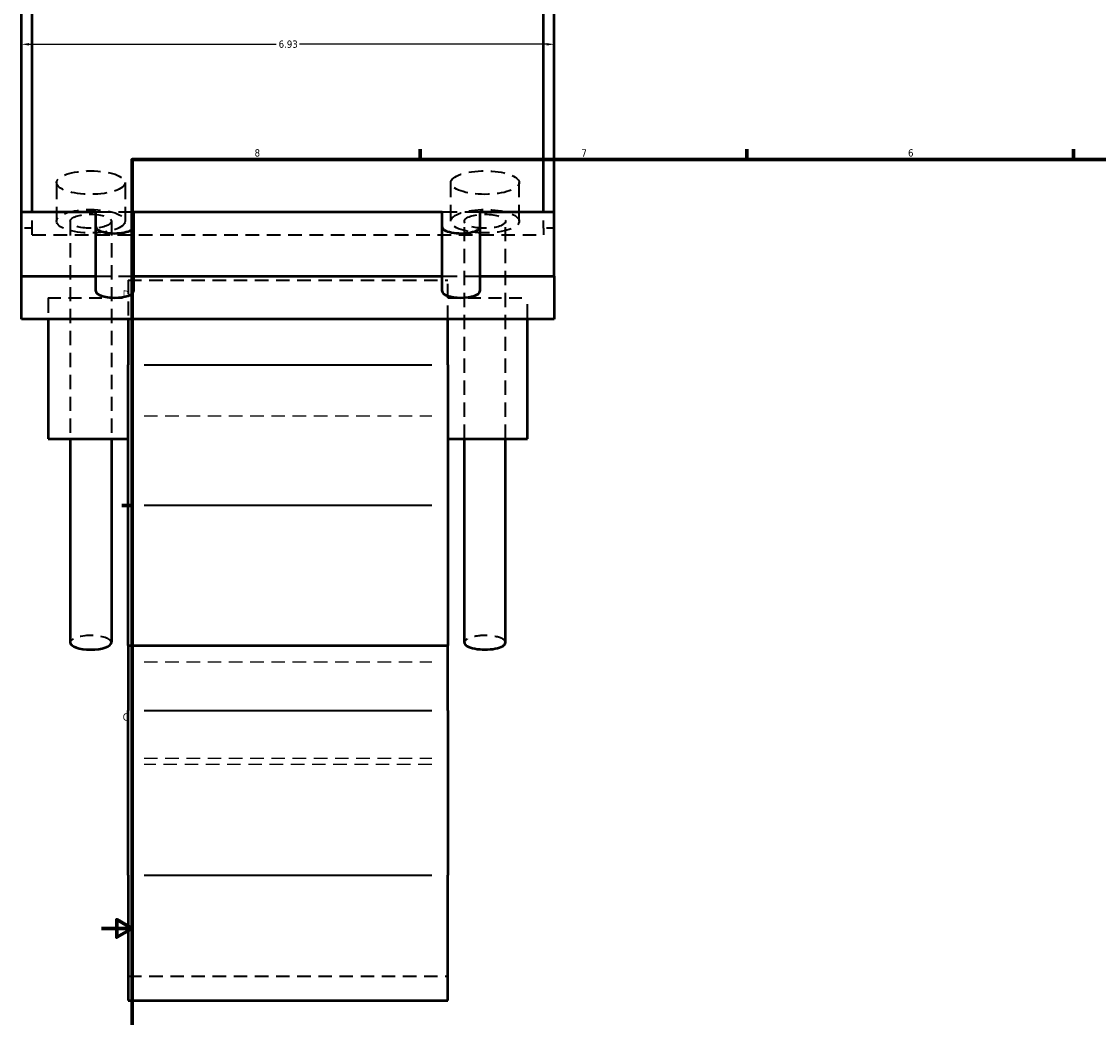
# Model space of a CAD drawing. Header units: inches. Extents: x -0.9 to 58.3, y -1.4 to 53.2.
# Tile 2 of 6: x -0.9 to 13.1, y 9.8 to 22.8. Entities that reach past the tile are written whole.
import ezdxf

# ---------------------------------------------------------------- set-up
doc = ezdxf.new("R2010")
doc.units = ezdxf.units.IN
doc.header["$MEASUREMENT"] = 0
doc.linetypes.add('DASHED', pattern=[0.2067, 0.1654, -0.0413])
for name, color, linetype, lineweight in [('Border (ANSI)', 7, 'Continuous', 70), ('Dimension (ANSI)', 7, 'Continuous', 25), ('Hidden (ANSI)', 7, 'DASHED', 35), ('Hidden Narrow (ANSI)', 7, 'DASHED', 25), ('Visible (ANSI)', 7, 'Continuous', 50), ('Visible Narrow (ANSI)', 7, 'Continuous', 35)]:
    doc.layers.add(name, color=color, linetype=linetype, lineweight=lineweight)
doc.styles.add('Note Text (ANSI)', font='tahoma.ttf')
doc.dimstyles.new('Default (ANSI)', dxfattribs={"dimtxt": 0.094488, "dimasz": 0.098425, "dimexe": 0.125, "dimexo": 0.0625, "dimgap": 0.031496, "dimtad": 0, "dimtih": 1, "dimtoh": 1, "dimrnd": 1e-08, "dimzin": 4, "dimdsep": 46, "dimtxsty": 'Note Text (ANSI)', "dimcen": 0.09, "dimdle": 0.393701, "dimclrd": 256, "dimclre": 256, "dimclrt": 5, "dimadec": 0, "dimazin": 1, "dimtfac": 1, "dimtofl": 0, "dimtmove": 0, "dimatfit": 3, "dimfxl": 1, "dimtolj": 1, "dimtzin": 4, "dimlwd": -1, "dimlwe": -1, "dimarcsym": 0})

# ---------------------------------------------------------------- blocks, each defined once
blk = doc.blocks.new('Borders Default Border')
at = {"layer": 'Border (ANSI)'}
for p, q in [((4.25, 21), (4.25, 21.134)), ((8.5, 21), (8.5, 21.134)), ((12.75, 21), (12.75, 21.134)), ((0.5, 16.5), (0.366, 16.5))]:
    blk.add_line(p, q, dxfattribs=at)
at = {"layer": 'Border (ANSI)', "flags": 128}
for points in [[(0.5, 1), (0.5, 21), (33.5, 21), (33.5, 1), (0.5, 1)], [(0.1, 11), (0.5, 11), (0.3, 11.115), (0.3, 10.885), (0.5, 11)]]:
    blk.add_lwpolyline(points, dxfattribs=at)
at = {"layer": 'Border (ANSI)', "color": 5, "true_color": 0x0000ff, "char_height": 0.0945, "attachment_point": 7, "style": 'Note Text (ANSI)'}
for s, insert in [('8', (2.094, 21.038)), ('7', (6.346, 21.04)), ('6', (10.595, 21.038)), ('D', (0.378, 19.203)), ('C', (0.378, 13.701))]:
    blk.add_mtext(s, dxfattribs=dict(at, insert=insert))
blk = doc.blocks.new('*D6')
at = {"layer": 'Defpoints', "color": 0, "transparency": 16777216}
for p in [(5.992, 22.5), (-0.938, 22.148), (5.992, 22.148)]:
    blk.add_point(p, dxfattribs=at)
at = {"layer": 'Dimension (ANSI)', "transparency": 16777216}
for p, q in [((-0.84, 22.5), (2.376, 22.5)), ((5.893, 22.5), (2.678, 22.5))]:
    blk.add_line(p, q, dxfattribs=at)
for points in [[(-0.84, 22.516), (-0.84, 22.483), (-0.938, 22.5)], [(5.893, 22.516), (5.893, 22.483), (5.992, 22.5)]]:
    blk.add_solid(points, dxfattribs=at)
at = {"layer": 'Dimension (ANSI)', "color": 5, "transparency": 16777216, "insert": (2.407, 22.549), "char_height": 0.0945, "attachment_point": 1, "style": 'Note Text (ANSI)'}
blk.add_mtext('\\A1;6.93', dxfattribs=at)

msp = doc.modelspace()

# ---------------------------------------------------------------- linework, layer by layer
at = {"layer": 'Hidden (ANSI)', "ltscale": 1.293556}
for p, q in [((-0.4829, 20.7005), (-0.4829, 20.198)), ((0.4084, 20.7005), (0.4084, 20.198)), ((4.6453, 20.198), (4.6453, 20.7005)), ((5.5366, 20.198), (5.5366, 20.7005))]:
    msp.add_line(p, q, dxfattribs=at)
at = {"layer": 'Hidden (ANSI)', "ltscale": 0.455727}
for p, q in [((-0.7996, 20.1095), (-0.7996, 20.3212)), ((5.8532, 20.1095), (5.8532, 20.3212))]:
    msp.add_line(p, q, dxfattribs=at)
at = {"layer": 'Hidden (ANSI)', "ltscale": 1.190131}
for p, q in [((0.0286, 20.3212), (0.5206, 20.3212)), ((4.5331, 20.3212), (5.0251, 20.3212)), ((0.0286, 19.4837), (0.5206, 19.4837)), ((4.5331, 19.4837), (5.0251, 19.4837))]:
    msp.add_line(p, q, dxfattribs=at)
at = {"layer": 'Hidden (ANSI)', "ltscale": 1.119988}
for p, q in [((-0.3046, 20.198), (-0.3046, 17.37)), ((0.2301, 20.198), (0.2301, 17.37)), ((4.8236, 17.37), (4.8236, 20.198)), ((5.3583, 17.37), (5.3583, 20.198))]:
    msp.add_line(p, q, dxfattribs=at)
at = {"layer": 'Hidden (ANSI)', "ltscale": 0.263891}
for p, q in [((-0.7996, 20.1095), (-0.9382, 20.1095)), ((5.9918, 20.1095), (5.8532, 20.1095))]:
    msp.add_line(p, q, dxfattribs=at)
at = {"layer": 'Hidden (ANSI)', "ltscale": 0.488566}
for p, q in [((-0.7996, 20.0218), (-0.7996, 20.1095)), ((5.8532, 20.1095), (5.8532, 20.0218))]:
    msp.add_line(p, q, dxfattribs=at)
at = {"layer": 'Hidden (ANSI)', "ltscale": 1.072859}
msp.add_line((-0.7996, 20.0218), (5.8532, 20.0218), dxfattribs=at)
at = {"layer": 'Hidden (ANSI)', "ltscale": 1.089197}
for p, q in [((0.4478, 19.4326), (0.4478, 18.9228)), ((4.6058, 18.9228), (4.6058, 19.4326))]:
    msp.add_line(p, q, dxfattribs=at)
at = {"layer": 'Hidden (ANSI)', "ltscale": 1.058743}
for p, q in [((0.4478, 19.4326), (4.6058, 19.4326)), ((0.4478, 10.3793), (4.6058, 10.3793))]:
    msp.add_line(p, q, dxfattribs=at)
at = {"layer": 'Hidden (ANSI)', "ltscale": 1.188591}
for p, q in [((-0.5917, 19.2034), (-0.5917, 18.9228)), ((5.6453, 18.9228), (5.6453, 19.2034))]:
    msp.add_line(p, q, dxfattribs=at)
at = {"layer": 'Hidden (ANSI)', "ltscale": 1.005805}
for p, q in [((-0.5917, 19.2034), (0.4478, 19.2034)), ((4.6058, 19.2034), (5.6453, 19.2034))]:
    msp.add_line(p, q, dxfattribs=at)
at = {"layer": 'Hidden (ANSI)', "ltscale": 1.12884}
for centre, major_axis in [((-0.0373, 20.7005), (0.4456, 0)), ((5.0909, 20.7005), (-0.4456, 0)), ((-0.0373, 20.198), (0.4456, 0)), ((5.0909, 20.198), (-0.4456, 0))]:
    msp.add_ellipse(centre, major_axis=major_axis, ratio=0.3420201, dxfattribs=at)
at = {"layer": 'Hidden (ANSI)', "ltscale": 1.161093}
for centre, major_axis in [((-0.0373, 20.198), (0.2674, 0)), ((5.0909, 20.198), (-0.2674, 0))]:
    msp.add_ellipse(centre, major_axis=major_axis, ratio=0.3420201, dxfattribs=at)
at = {"layer": 'Hidden (ANSI)', "ltscale": 1.015956}
for centre, major_axis, start_param, end_param in [((-0.0373, 14.7183), (-0.2674, 0), 3.1415927, 6.2831853), ((5.0909, 14.7183), (0.2674, 0), 0, 3.1415927)]:
    msp.add_ellipse(centre, major_axis=major_axis, ratio=0.3420201, start_param=start_param, end_param=end_param, dxfattribs=at)
at = {"layer": 'Hidden Narrow (ANSI)', "ltscale": 1.06497}
for p, q in [((0.6557, 17.667), (4.3979, 17.667)), ((0.6557, 14.4664), (4.3979, 14.4664)), ((0.6557, 13.2151), (4.3979, 13.2151)), ((4.3979, 13.1302), (0.6557, 13.1302))]:
    msp.add_line(p, q, dxfattribs=at)
at = {"layer": 'Visible (ANSI)'}
for p, q in [((-0.9382, 20.3212), (-0.9382, 24.1862)), ((-0.7996, 20.3212), (-0.7996, 24.1862)), ((5.8532, 20.3212), (5.8532, 24.1862)), ((5.9918, 20.3212), (5.9918, 24.1862)), ((-0.9382, 20.3212), (0.0286, 20.3212)), ((-0.9382, 19.4837), (-0.9382, 20.3212)), ((0.0286, 19.4837), (0.0286, 20.3212)), ((0.5206, 20.3212), (4.5331, 20.3212)), ((0.5206, 20.3212), (0.5206, 19.4837)), ((4.5331, 19.4837), (4.5331, 20.3212)), ((5.0251, 20.3212), (5.9918, 20.3212)), ((5.0251, 20.3212), (5.0251, 19.4837)), ((5.9918, 19.4837), (5.9918, 20.3212)), ((-0.9382, 19.4837), (0.0286, 19.4837)), ((-0.9382, 18.9228), (-0.9382, 19.4837)), ((0.0286, 19.2874), (0.0286, 19.4837)), ((0.5206, 19.4837), (4.5331, 19.4837)), ((0.5206, 19.4837), (0.5206, 19.2874)), ((4.5331, 19.2874), (4.5331, 19.4837)), ((5.0251, 19.4837), (5.9918, 19.4837)), ((5.0251, 19.4837), (5.0251, 19.2874)), ((5.9918, 19.4837), (5.9918, 18.9228)), ((5.9918, 18.9228), (-0.9382, 18.9228)), ((-0.5917, 18.9228), (-0.5917, 17.37)), ((0.4478, 18.9228), (0.4478, 18.33)), ((4.6058, 18.33), (4.6058, 18.9228)), ((5.6453, 17.37), (5.6453, 18.9228)), ((0.4478, 16.5048), (0.4478, 18.33)), ((4.6058, 18.33), (4.6058, 16.5048)), ((-0.5917, 17.37), (0.4478, 17.37)), ((-0.3046, 17.37), (-0.3046, 14.7183)), ((0.2301, 17.37), (0.2301, 14.7183)), ((4.6058, 17.37), (5.6453, 17.37)), ((4.8236, 14.7183), (4.8236, 17.37)), ((5.3583, 14.7183), (5.3583, 17.37)), ((0.4478, 14.6813), (0.4478, 16.5048)), ((4.6058, 16.5048), (4.6058, 14.6813)), ((0.4478, 14.6813), (0.4478, 13.8344)), ((0.4478, 14.6813), (4.6058, 14.6813)), ((4.6058, 13.8344), (4.6058, 14.6813)), ((0.4478, 11.693), (0.4478, 13.8344)), ((4.6058, 13.8344), (4.6058, 11.693)), ((0.4478, 11.693), (0.4478, 10.061)), ((4.6058, 10.061), (4.6058, 11.693)), ((0.4478, 10.061), (4.6058, 10.061))]:
    msp.add_line(p, q, dxfattribs=at)
for centre, major_axis, start_param, end_param in [((0.2746, 20.1249), (-0.246, 0), 0, 3.1415927), ((4.7791, 20.1249), (-0.246, 0), 0, 3.1415927), ((0.2746, 19.2874), (0.246, 0), 3.1415927, 6.2831853), ((4.7791, 19.2874), (0.246, 0), 3.1415927, 6.2831853), ((-0.0373, 14.7183), (0.2674, 0), 3.1415927, 6.2831853), ((5.0909, 14.7183), (-0.2674, 0), 0, 3.1415927)]:
    msp.add_ellipse(centre, major_axis=major_axis, ratio=0.3420201, start_param=start_param, end_param=end_param, dxfattribs=at)
at = {"layer": 'Visible Narrow (ANSI)'}
for p, q in [((0.6557, 18.33), (4.3979, 18.33)), ((0.6557, 16.5048), (4.3979, 16.5048)), ((0.6557, 13.8344), (4.3979, 13.8344)), ((0.6557, 11.693), (4.3979, 11.693))]:
    msp.add_line(p, q, dxfattribs=at)

# ---------------------------------------------------------------- block references
msp.add_blockref('Borders Default Border', (0, 0))

# ---------------------------------------------------------------- dimensions: what is measured, and where the dimension line sits
at = {"layer": 'Dimension (ANSI)'}
dim = msp.add_linear_dim(base=(5.9918, 22.4995), p1=(-0.9382, 22.1479), p2=(5.9918, 22.1479), angle=180, dimstyle='Default (ANSI)', override={"dimgap": 0.031496, "dimtih": 0, "dimtoh": 0, "dimdec": 2, "dimse1": 1, "dimse2": 1, "dimtol": 0, "dimlim": 0, "dimtp": 0, "dimtm": 0, "dimtdec": 2, "dimatfit": 1}, dxfattribs=at)
dim.commit()
dim.dimension.update_dxf_attribs({"geometry": '*D6', "text_midpoint": (2.5268, 22.4995), "dimtype": 160})

doc.saveas('drawing.dxf')
